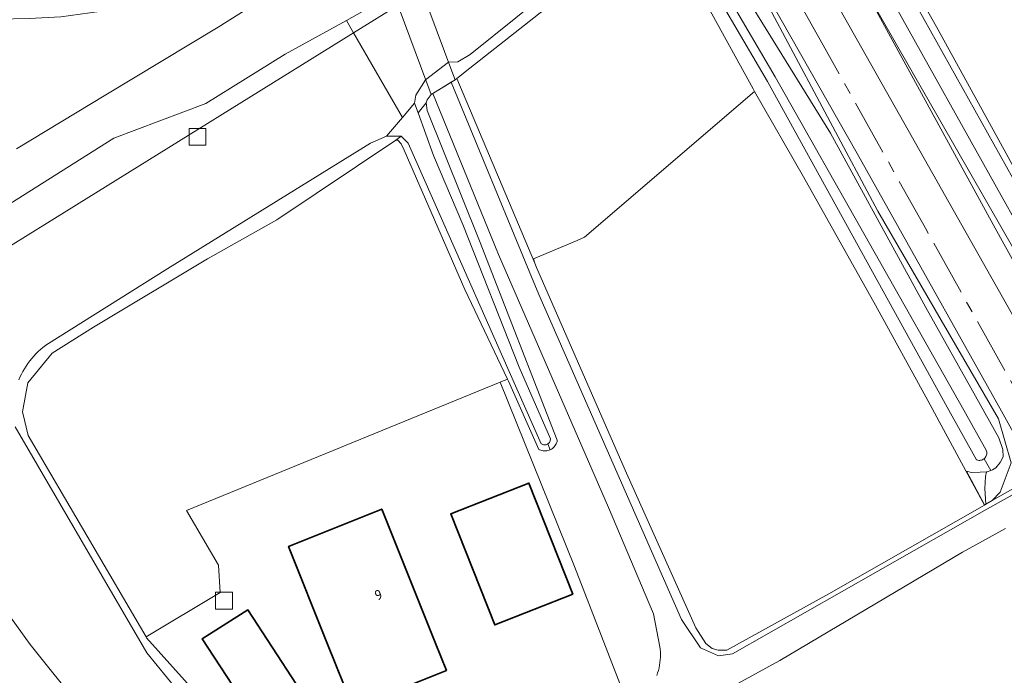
# Model space of a CAD drawing. Extents: x 154222 to 160093, y 456746 to 462495.
# Tile 13 of 254: x 156058 to 156190, y 460246 to 460333. Entities that reach past the tile are written whole.
import ezdxf
from ezdxf.enums import TextEntityAlignment as Align

# ---------------------------------------------------------------- set-up
doc = ezdxf.new("R2010")
doc.units = 0
doc.header["$LTSCALE"] = 0.75
doc.linetypes.add('AM-AS', pattern=[16, 10, -2, 2, -2])
doc.linetypes.add('IE-TERREINAFSCHEIDING', pattern=[10, 8, -2])
doc.layers.get('0').update_dxf_attribs({"linetype": 'CONTINUOUS'})
for name, color, linetype, lineweight in [('B-XX-AM-AS_SPOOR-G', 252, 'AM-AS', 18), ('B-XX-GR-BOS_LOOF-GV', 252, 'CONTINUOUS', 13), ('B-XX-GR-BOUWLAND-GV', 252, 'CONTINUOUS', 13), ('B-XX-GR-GRAS-GV', 252, 'CONTINUOUS', 13), ('B-XX-IE-TERREINAFSCHEIDING-G', 252, 'IE-TERREINAFSCHEIDING', 18), ('B-XX-KW-KUNSTWERK_DEK-GV', 252, 'CONTINUOUS', 18), ('B-XX-OG-BEBOUWING-GV', 6, 'CONTINUOUS', 35), ('B-XX-OG-BEBOUWING-T18', 1, 'CONTINUOUS', 18), ('B-XX-OG-TERREIN_CULTUURSCHEIDING-GV', 252, 'CONTINUOUS', 18), ('B-XX-OG-TERREIN_ERF-GV', 252, 'CONTINUOUS', 18), ('B-XX-OG-WATER_SLOOT-GV', 252, 'CONTINUOUS', 18), ('B-XX-RI-GWA_RIOOLPUT-S', 252, 'CONTINUOUS', 25), ('B-XX-VH-VERHARDING_ASFALT-GV', 252, 'CONTINUOUS', 18), ('B-XX-VH-VERHARDING_HALFVERHARDING-GV', 252, 'CONTINUOUS', 18)]:
    doc.layers.add(name, color=color, linetype=linetype, lineweight=lineweight)
doc.styles.add('NLCS-ISO-M-T18', font='NLCS-ISO.ttf', dxfattribs={"height": 1.8})

# ---------------------------------------------------------------- blocks, each defined once
blk = doc.blocks.new('SRI-PUT_INSPECTIEPUT_RIOOLPUT-SO')
at = {"color": 0, "linetype": 'ByBlock', "lineweight": 18}
blk.add_lwpolyline([(-1.125, -1.125), (1.125, -1.125), (1.125, 1.125), (-1.125, 1.125)], close=True, dxfattribs=at)

msp = doc.modelspace()

# ---------------------------------------------------------------- linework, layer by layer
at = {"layer": 'B-XX-AM-AS_SPOOR-G'}
msp.add_lwpolyline([(156295.548, 460096.787), (156279.195, 460126.128), (156267.28, 460147.477), (156253.882, 460171.497), (156238.888, 460198.336), (156222.944, 460226.888), (156204.983, 460259.071), (156195.644, 460275.849), (156179.337, 460305.042), (156165.724, 460329.395), (156152.567, 460352.997)], dxfattribs=at)
at = {"layer": 'B-XX-GR-BOS_LOOF-GV'}
msp.add_lwpolyline([(156194.219, 460368.002), (156185.971, 460379), (156184.372, 460381.093), (156183.173, 460380.171), (156182.92, 460380.49), (156170.062, 460370.328), (156164.702, 460365.729), (156164.246, 460365.244), (156164.067, 460364.514), (156163.99, 460363.504), (156164.229, 460362.631), (156165.202, 460360.739), (156171.041, 460349.383), (156180.65, 460332.249), (156189.672, 460315.851), (156196.489, 460303.299)], dxfattribs=at)
at = {"layer": 'B-XX-GR-BOUWLAND-GV'}
msp.add_lwpolyline([(156057.716, 460315.981), (156069.669, 460323.197), (156084.688, 460332.201), (156089.005, 460334.931), (156088.479, 460335.903), (156087.732, 460336.283), (156087.081, 460337.084), (156085.278, 460340.749), (156084.812, 460341.127), (156083.924, 460341.414), (156083.127, 460341.372), (156081.529, 460340.586), (156073.818, 460336.233), (156068.84, 460334.297), (156063.636, 460333.582), (156059.418, 460333.375), (156055.155, 460333.308)], dxfattribs=at)
at = {"layer": 'B-XX-GR-GRAS-GV'}
for points in [[(156156.145, 460355.16), (156198.529, 460280.067), (156200.884, 460275.166), (156201.63, 460275.566), (156201.213, 460276.534), (156204.909, 460278.532), (156207.557, 460279.576), (156207.366, 460280.048), (156207.013, 460279.856), (156205.386, 460279.646), (156202.353, 460280.318), (156188.475, 460305.352), (156170.856, 460337.654), (156161.939, 460351.931), (156160.815, 460352.505), (156159.912, 460352.65), (156159.451, 460352.883), (156158.792, 460354.038), (156158.869, 460354.78), (156158.135, 460356.091), (156158.078, 460356.192), (156157.447, 460355.941)], [(156149.313, 460351.13), (156149.099, 460351.054), (156153.696, 460343.503), (156172.821, 460307.635), (156188.918, 460279.897), (156190.61, 460274.007), (156189.129, 460270.094), (156188.09, 460268.958), (156193.22, 460271.852), (156193.341, 460271.604), (156193.868, 460271.446), (156194.266, 460271.666), (156194.068, 460272.008), (156194.245, 460272.101), (156189.316, 460280.92), (156170.025, 460315.34), (156149.732, 460351.092), (156149.638, 460351.258), (156149.579, 460351.224)], [(156162.859, 460312.209), (156156.321, 460323.636), (156133.611, 460304.141), (156132.639, 460303.726), (156126.815, 460301.242), (156127.003, 460300.665), (156127.191, 460300.087), (156139.247, 460272.624), (156148.502, 460251.938), (156149.825, 460249.852), (156150.669, 460249.181), (156151.485, 460248.963), (156152.636, 460248.986), (156166.242, 460256.517), (156186.732, 460268.192), (156187.044, 460268.368), (156184.571, 460272.928), (156179.478, 460282.318), (156172.515, 460295.073)], [(156108.662, 460317.102), (156108.404, 460317.103), (156092.496, 460306.454), (156083.27, 460301.255), (156068.029, 460292.13), (156062.499, 460288.67), (156059.248, 460284.684), (156058.515, 460280.8), (156059.303, 460277.653), (156075.035, 460250.772), (156084.942, 460256.673), (156084.703, 460260.312), (156080.441, 460267.644), (156122.369, 460284.775), (156123.334, 460285.169), (156117.626, 460297.186), (156109.542, 460315.79), (156109.13, 460316.628)], [(156185.34, 460272.703), (156184.636, 460272.909), (156184.571, 460272.928), (156187.044, 460268.368), (156187.222, 460268.468), (156187.079, 460270.576), (156187.174, 460272.176), (156187.307, 460272.794), (156186.471, 460272.745)]]:
    msp.add_lwpolyline(points, close=True, dxfattribs=at)
msp.add_lwpolyline([(156150.803, 460343.46), (156166.46, 460318.065), (156179.228, 460294.758), (156188.986, 460277.35), (156189.525, 460275.779), (156189.557, 460274.797), (156189.142, 460274.059), (156188.557, 460273.332), (156188.115, 460273.075), (156187.882, 460272.986), (156187.392, 460272.799), (156187.307, 460272.794), (156187.174, 460272.176), (156187.079, 460270.576), (156187.222, 460268.468), (156188.09, 460268.958), (156189.129, 460270.094), (156190.61, 460274.007), (156188.918, 460279.897), (156172.821, 460307.635), (156153.696, 460343.503)], dxfattribs=at)
at = {"layer": 'B-XX-IE-TERREINAFSCHEIDING-G'}
msp.add_lwpolyline([(156184.636, 460272.909), (156187.068, 460268.382)], dxfattribs=at)
at = {"layer": 'B-XX-KW-KUNSTWERK_DEK-GV'}
msp.add_lwpolyline([(156115.888, 460326.359), (156110.741, 460340.222), (156107.569, 460338.233), (156108.139, 460336.692), (156113.123, 460323.208), (156116.329, 460325.17)], close=True, dxfattribs=at)
at = {"layer": 'B-XX-OG-BEBOUWING-GV'}
for points in [[(156132.058, 460256.463), (156126.192, 460271.307), (156115.753, 460267.182), (156121.619, 460252.338)], [(156113.667, 460250), (156106.531, 460267.832), (156094.071, 460262.845), (156099.212, 460250), (156102.699, 460241.289), (156115.158, 460246.276)], [(156095.121, 460244.391), (156088.643, 460254.355), (156082.548, 460250.505), (156089.026, 460240.54)]]:
    msp.add_lwpolyline(points, close=True, dxfattribs=at)
at = {"layer": 'B-XX-OG-TERREIN_CULTUURSCHEIDING-GV'}
for points in [[(156048.326, 460303.275), (156070.729, 460317.409), (156083.035, 460322.005), (156093.635, 460328.593), (156101.823, 460333.13), (156105.781, 460335.323), (156106.551, 460335.905), (156103.113, 460345.881), (156102.965, 460344.757), (156102.116, 460343.826), (156089.464, 460336.131), (156088.479, 460335.903), (156089.005, 460334.931), (156084.688, 460332.201), (156069.669, 460323.197), (156057.716, 460315.981)], [(156193.22, 460271.852), (156188.09, 460268.958), (156187.222, 460268.468), (156187.044, 460268.368), (156186.732, 460268.192), (156166.242, 460256.517), (156152.636, 460248.986), (156151.485, 460248.963), (156150.669, 460249.181), (156149.825, 460249.852), (156148.502, 460251.938), (156139.247, 460272.624), (156127.191, 460300.087), (156127.003, 460300.665), (156116.571, 460325.378), (156116.327, 460325.187), (156116.324, 460325.183), (156116.329, 460325.17), (156115.813, 460324.854), (156126.55, 460298.85), (156127.529, 460296.478), (156146.582, 460253.05), (156149.1, 460249.285), (156151.506, 460248.229), (156153.406, 460248.471), (156187.352, 460267.835), (156193.513, 460271.249)], [(156143.275, 460245.587), (156143.391, 460245.924), (156143.492, 460246.265), (156143.578, 460246.61), (156143.648, 460246.959), (156143.702, 460247.311), (156143.741, 460247.665), (156143.763, 460248.02), (156143.769, 460248.376), (156143.76, 460248.732), (156143.734, 460249.087), (156143.693, 460249.44), (156142.833, 460253.835), (156136.838, 460268.039), (156122.122, 460301.853), (156113.352, 460323.348), (156113.123, 460323.208), (156112.617, 460322.496), (156112.458, 460322.131), (156112.608, 460321.085), (156119.602, 460303.691), (156129.985, 460277.026), (156129.953, 460276.865), (156129.905, 460276.707), (156129.841, 460276.556), (156129.764, 460276.411), (156129.672, 460276.274), (156129.568, 460276.147), (156129.452, 460276.03), (156129.326, 460275.926), (156129.189, 460275.834), (156129.045, 460275.756), (156129.028, 460275.749), (156128.893, 460275.692), (156128.736, 460275.643), (156128.575, 460275.61), (156128.412, 460275.592), (156128.248, 460275.591), (156128.084, 460275.606), (156127.922, 460275.636), (156127.764, 460275.682), (156127.612, 460275.743), (156127.521, 460275.788), (156123.451, 460284.921), (156123.334, 460285.169), (156122.369, 460284.775), (156132.295, 460260.15), (156139.508, 460241.53)]]:
    msp.add_lwpolyline(points, dxfattribs=at)
at = {"layer": 'B-XX-OG-TERREIN_ERF-GV'}
for points in [[(156143.783, 460346.147), (156142.942, 460346.148), (156118.292, 460326.723), (156116.571, 460325.378), (156127.003, 460300.665), (156126.815, 460301.242), (156132.639, 460303.726), (156133.611, 460304.141), (156156.321, 460323.636), (156156.13, 460323.971), (156144.127, 460345.837)], [(156121.619, 460252.338), (156115.753, 460267.182), (156126.192, 460271.307), (156132.058, 460256.463)], [(156099.212, 460250), (156094.071, 460262.845), (156106.531, 460267.832), (156113.667, 460250), (156115.158, 460246.276), (156102.699, 460241.289)], [(156082.548, 460250.505), (156088.643, 460254.355), (156095.121, 460244.391), (156089.026, 460240.54)]]:
    msp.add_lwpolyline(points, close=True, dxfattribs=at)
for points in [[(156139.508, 460241.53), (156132.295, 460260.15), (156122.369, 460284.775), (156080.441, 460267.644), (156084.703, 460260.312), (156084.942, 460256.673), (156075.035, 460250.772), (156075.118, 460250.63), (156083.282, 460241.498)], [(156189.849, 460265.225), (156184.096, 460262.055), (156159.715, 460247.594), (156143.88, 460238.887)]]:
    msp.add_lwpolyline(points, dxfattribs=at)
at = {"layer": 'B-XX-OG-WATER_SLOOT-GV'}
for points in [[(156138.521, 460360.275), (156137.909, 460361.112), (156133.047, 460356.43), (156128.448, 460352.471), (156120.841, 460345.987), (156117.18, 460343.527), (156112.277, 460340.232), (156106.551, 460335.905), (156105.781, 460335.323), (156101.823, 460333.13), (156102.742, 460331.449), (156108.709, 460335.151), (156115.301, 460341.658), (156121.143, 460345.522), (156129.025, 460352.159), (156133.613, 460355.927)], [(156144.751, 460349.727), (156138.521, 460360.275), (156133.613, 460355.927), (156129.025, 460352.159), (156121.143, 460345.522), (156115.301, 460341.658), (156108.709, 460335.151), (156102.742, 460331.449), (156109.28, 460320.146), (156110.926, 460322.07), (156111.087, 460323.149), (156112.39, 460325.192), (156115.447, 460327.548), (156116.681, 460327.599), (156118.344, 460328.551), (156142.756, 460348.196), (156143.561, 460348.873), (156144.202, 460349.411)], [(156144.367, 460348.418), (156143.561, 460348.873), (156142.756, 460348.196), (156118.344, 460328.551), (156116.681, 460327.599), (156115.447, 460327.548), (156112.39, 460325.192), (156111.087, 460323.149), (156110.926, 460322.07), (156111.397, 460320.771), (156112.458, 460322.131), (156112.617, 460322.496), (156113.123, 460323.208), (156113.352, 460323.348), (156115.813, 460324.854), (156116.329, 460325.17), (156116.324, 460325.183), (156116.327, 460325.187), (156116.571, 460325.378), (156118.292, 460326.723), (156142.942, 460346.148), (156145.032, 460347.585), (156144.787, 460348.031)], [(156111.397, 460320.771), (156110.926, 460322.07), (156109.28, 460320.146), (156107.161, 460317.67), (156109.125, 460317.657), (156110.064, 460316.698), (156127.847, 460276.553), (156127.94, 460276.495), (156128.042, 460276.451), (156128.148, 460276.422), (156128.258, 460276.409), (156128.368, 460276.412), (156128.477, 460276.431), (156128.581, 460276.465), (156128.68, 460276.514), (156128.726, 460276.545), (156128.771, 460276.576), (156128.852, 460276.652), (156128.921, 460276.738), (156128.976, 460276.833), (156129.018, 460276.935), (156129.044, 460277.042), (156129.055, 460277.152), (156129.053, 460277.225), (156124.868, 460286.785), (156117.342, 460305.838), (156113.46, 460315.082)], [(156112.608, 460321.085), (156112.458, 460322.131), (156111.397, 460320.771), (156113.46, 460315.082), (156117.342, 460305.838), (156124.868, 460286.785), (156129.053, 460277.225), (156129.055, 460277.152), (156129.044, 460277.042), (156129.018, 460276.935), (156128.976, 460276.833), (156128.921, 460276.738), (156128.852, 460276.652), (156128.771, 460276.576), (156128.726, 460276.545), (156129.028, 460275.749), (156129.045, 460275.756), (156129.189, 460275.834), (156129.326, 460275.926), (156129.452, 460276.03), (156129.568, 460276.147), (156129.672, 460276.274), (156129.764, 460276.411), (156129.841, 460276.556), (156129.905, 460276.707), (156129.953, 460276.865), (156129.985, 460277.026), (156119.602, 460303.691)], [(156110.064, 460316.698), (156109.125, 460317.657), (156108.404, 460317.103), (156108.662, 460317.102), (156109.13, 460316.628), (156109.542, 460315.79), (156117.626, 460297.186), (156123.334, 460285.169), (156123.451, 460284.921), (156127.521, 460275.788), (156127.612, 460275.743), (156127.764, 460275.682), (156127.922, 460275.636), (156128.084, 460275.606), (156128.248, 460275.591), (156128.412, 460275.592), (156128.575, 460275.61), (156128.736, 460275.643), (156128.893, 460275.692), (156129.028, 460275.749), (156128.726, 460276.545), (156128.68, 460276.514), (156128.581, 460276.465), (156128.477, 460276.431), (156128.368, 460276.412), (156128.258, 460276.409), (156128.148, 460276.422), (156128.042, 460276.451), (156127.94, 460276.495), (156127.847, 460276.553)]]:
    msp.add_lwpolyline(points, close=True, dxfattribs=at)
for points in [[(156190.828, 460312.055), (156177.294, 460336.338), (156164.698, 460360.475), (156164.609, 460360.645), (156163.177, 460359.918), (156161.745, 460359.191), (156161.791, 460359.21), (156161.865, 460359.226), (156161.94, 460359.226), (156162.014, 460359.211), (156162.083, 460359.18), (156162.144, 460359.135), (156162.194, 460359.079), (156162.232, 460359.014), (156162.441, 460358.71), (156162.473, 460358.664), (156175.095, 460335.147), (156188.645, 460310.837), (156205.338, 460280.996)], [(156196.489, 460303.299), (156189.672, 460315.851), (156180.65, 460332.249), (156171.041, 460349.383), (156165.202, 460360.739), (156164.698, 460360.475), (156177.294, 460336.338), (156190.828, 460312.055)], [(156205.338, 460280.996), (156188.645, 460310.837), (156175.095, 460335.147), (156162.473, 460358.664), (156162.441, 460358.71), (156159.039, 460356.575), (156171.133, 460337.241), (156195.351, 460294.928)], [(156195.351, 460294.928), (156171.133, 460337.241), (156159.039, 460356.575), (156158.078, 460356.192), (156158.135, 460356.091), (156158.869, 460354.78), (156158.792, 460354.038), (156159.451, 460352.883), (156159.912, 460352.65), (156160.815, 460352.505), (156161.939, 460351.931), (156170.856, 460337.654), (156188.475, 460305.352), (156202.353, 460280.318)], [(156144.127, 460345.837), (156156.13, 460323.971), (156156.321, 460323.636), (156162.859, 460312.209), (156172.515, 460295.073), (156179.478, 460282.318), (156184.571, 460272.928), (156184.636, 460272.909), (156185.34, 460272.703), (156186.471, 460272.745), (156187.307, 460272.794), (156187.392, 460272.799), (156187.882, 460272.986), (156186.993, 460274.557), (156186.891, 460274.484), (156186.78, 460274.424), (156186.663, 460274.38), (156186.541, 460274.35), (156186.416, 460274.336), (156186.291, 460274.338), (156186.167, 460274.356), (156186.046, 460274.389), (156185.974, 460274.418), (156182.052, 460281.451), (156158.051, 460324.98), (156148.128, 460341.94)], [(156149.163, 460342.546), (156159.095, 460325.572), (156184.292, 460281.045), (156187.286, 460275.692), (156187.326, 460275.573), (156187.35, 460275.45), (156187.358, 460275.325), (156187.35, 460275.2), (156187.326, 460275.076), (156187.287, 460274.957), (156187.234, 460274.844), (156187.166, 460274.738), (156187.085, 460274.642), (156186.993, 460274.557), (156187.882, 460272.986), (156188.115, 460273.075), (156188.557, 460273.332), (156189.142, 460274.059), (156189.557, 460274.797), (156189.525, 460275.779), (156188.986, 460277.35), (156179.228, 460294.758), (156166.46, 460318.065), (156150.803, 460343.46)], [(156148.128, 460341.94), (156158.051, 460324.98), (156182.052, 460281.451), (156185.974, 460274.418), (156186.046, 460274.389), (156186.167, 460274.356), (156186.291, 460274.338), (156186.416, 460274.336), (156186.541, 460274.35), (156186.663, 460274.38), (156186.78, 460274.424), (156186.891, 460274.484), (156186.993, 460274.557), (156187.085, 460274.642), (156187.166, 460274.738), (156187.234, 460274.844), (156187.287, 460274.957), (156187.326, 460275.076), (156187.35, 460275.2), (156187.358, 460275.325), (156187.35, 460275.45), (156187.326, 460275.573), (156187.286, 460275.692), (156184.292, 460281.045), (156159.095, 460325.572), (156149.163, 460342.546)], [(156072.985, 460232.922), (156059.538, 460249.75), (156051.409, 460260.985), (156047.548, 460269.401), (156044.272, 460277.679), (156044.159, 460283.46), (156044.431, 460288.001), (156045.425, 460292.394), (156048.143, 460296.446), (156053.373, 460300.822), (156102.742, 460331.449), (156101.823, 460333.13), (156093.635, 460328.593), (156083.035, 460322.005), (156070.729, 460317.409), (156048.326, 460303.275), (156040.803, 460293.909), (156038.966, 460279.635), (156045.604, 460261.422), (156052.747, 460250.262), (156059.969, 460240.733)], [(156058.028, 460285.075), (156058.196, 460285.461), (156058.379, 460285.84), (156058.576, 460286.213), (156058.788, 460286.577), (156059.012, 460286.933), (156059.251, 460287.281), (156059.502, 460287.619), (156059.766, 460287.947), (156060.042, 460288.266), (156060.33, 460288.573), (156060.629, 460288.869), (156060.94, 460289.154), (156061.261, 460289.427), (156061.592, 460289.687), (156061.668, 460289.744), (156077.954, 460299.966), (156105.046, 460316.738), (156107.161, 460317.67), (156109.28, 460320.146), (156102.742, 460331.449), (156053.373, 460300.822)], [(156083.282, 460241.498), (156075.118, 460250.63), (156075.035, 460250.772), (156059.303, 460277.653), (156058.515, 460280.8), (156059.248, 460284.684), (156062.499, 460288.67), (156068.029, 460292.13), (156083.27, 460301.255), (156092.496, 460306.454), (156108.404, 460317.103), (156109.125, 460317.657), (156107.161, 460317.67), (156105.046, 460316.738), (156077.954, 460299.966), (156061.668, 460289.744), (156061.592, 460289.687), (156061.261, 460289.427), (156060.94, 460289.154), (156060.629, 460288.869), (156060.33, 460288.573), (156060.042, 460288.266), (156059.766, 460287.947), (156059.502, 460287.619), (156059.251, 460287.281), (156059.012, 460286.933), (156058.788, 460286.577), (156058.576, 460286.213), (156058.379, 460285.84), (156058.196, 460285.461), (156058.028, 460285.075)], [(156057.574, 460278.83), (156075.125, 460248.605), (156079.286, 460243.544)], [(156079.286, 460243.544), (156075.125, 460248.605), (156057.574, 460278.83)], [(156051.409, 460260.985), (156059.538, 460249.75), (156072.985, 460232.922)]]:
    msp.add_lwpolyline(points, dxfattribs=at)
at = {"layer": 'B-XX-VH-VERHARDING_ASFALT-GV'}
msp.add_lwpolyline([(156115.888, 460326.359), (156110.741, 460340.222), (156107.569, 460338.233), (156108.139, 460336.692), (156113.123, 460323.208), (156116.329, 460325.17)], close=True, dxfattribs=at)
at = {"layer": 'B-XX-VH-VERHARDING_HALFVERHARDING-GV'}
msp.add_lwpolyline([(156150.7, 460351.634), (156149.732, 460351.092), (156170.025, 460315.34), (156189.316, 460280.92), (156194.245, 460272.101), (156195.765, 460272.897), (156196.271, 460272.018), (156196.404, 460272.092), (156195.708, 460273.359), (156197.815, 460274.506), (156198.505, 460273.259), (156198.539, 460273.278), (156197.997, 460274.235), (156199.503, 460275.046), (156199.76, 460274.564), (156200.884, 460275.166), (156198.529, 460280.067), (156156.145, 460355.16), (156152.757, 460353.127), (156151.327, 460352.319), (156150.701, 460351.866), (156150.602, 460351.809)], close=True, dxfattribs=at)
for points in [[(156193.513, 460271.249), (156187.352, 460267.835), (156153.406, 460248.471), (156151.506, 460248.229), (156149.1, 460249.285), (156146.582, 460253.05), (156127.529, 460296.478), (156126.55, 460298.85), (156115.813, 460324.854), (156113.352, 460323.348), (156122.122, 460301.853), (156136.838, 460268.039), (156142.833, 460253.835), (156143.693, 460249.44), (156143.734, 460249.087), (156143.76, 460248.732), (156143.769, 460248.376), (156143.763, 460248.02), (156143.741, 460247.665), (156143.702, 460247.311), (156143.648, 460246.959), (156143.578, 460246.61), (156143.492, 460246.265), (156143.391, 460245.924), (156143.275, 460245.587)], [(156143.88, 460238.887), (156159.715, 460247.594), (156184.096, 460262.055), (156189.849, 460265.225)]]:
    msp.add_lwpolyline(points, dxfattribs=at)

# ---------------------------------------------------------------- block references
at = {"layer": 'B-XX-RI-GWA_RIOOLPUT-S'}
for p in [(156081.918, 460317.563), (156085.461, 460255.587)]:
    msp.add_blockref('SRI-PUT_INSPECTIEPUT_RIOOLPUT-SO', p, dxfattribs=at)

# ---------------------------------------------------------------- texts
at = {"layer": 'B-XX-OG-BEBOUWING-T18', "style": 'NLCS-ISO-M-T18'}
msp.add_text('9', height=1.35, rotation=21.8, dxfattribs=at).set_placement((156106.084, 460256.359), align=Align.MIDDLE_CENTER)

doc.saveas('drawing.dxf')
